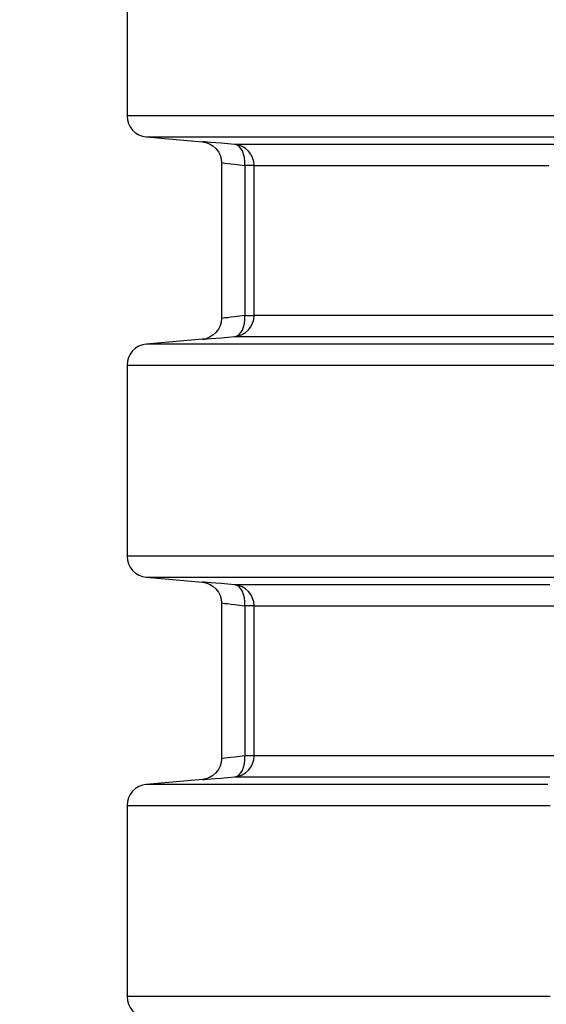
# Model space of a CAD drawing. Header units: millimetres. Extents: x 196 to 1773810, y -221320 to 153872.
# Tile 180 of 256: x 1163023 to 1163275, y -199234 to -198764. Entities that reach past the tile are written whole.
import ezdxf

# ---------------------------------------------------------------- set-up
doc = ezdxf.new("R2010")
doc.units = ezdxf.units.MM
doc.layers.add('00_Основной', color=163, linetype='Continuous', lineweight=40)
doc.layers.add('электрика', color=1, linetype='Continuous', lineweight=140)
doc.styles.add('Times New Roman', font='times.ttf')

msp = doc.modelspace()

# ---------------------------------------------------------------- linework, layer by layer
at = {"layer": '00_Основной', "color": 252, "lineweight": 25, "ltscale": 10}
for p, q in [((1163074.68, -198718.67, 0.2), (1163074.68, -198809.84, 0.2)), ((1163083.81, -198819.8, 0.2), (1163110.55, -198822.14, 0.2)), ((1163119.67, -198832.05, 0.2), (1163119.67, -198906.46, 0.2)), ((1163130.76, -198833.42, 0.2), (1163130.76, -198905.09, 0.2)), ((1163135.18, -198905.09, 0.2), (1163135.18, -198833.42, 0.2)), ((1163110.55, -198916.36, 0.2), (1163083.81, -198918.7, 0.2)), ((1163074.68, -198928.67, 0.2), (1163074.68, -199019.84, 0.2)), ((1163083.81, -199029.8, 0.2), (1163110.55, -199032.14, 0.2)), ((1163119.67, -199042.05, 0.2), (1163119.67, -199116.46, 0.2)), ((1163130.76, -199043.42, 0.2), (1163130.76, -199115.09, 0.2)), ((1163135.18, -199115.09, 0.2), (1163135.18, -199043.42, 0.2)), ((1163110.55, -199126.36, 0.2), (1163083.81, -199128.71, 0.2)), ((1163074.68, -199138.67, 0.2), (1163074.68, -199229.84, 0.2))]:
    msp.add_line(p, q, dxfattribs=at)
at = {"layer": '00_Основной', "color": 252, "lineweight": 25, "ltscale": 10, "elevation": 0.2}
for points in [[(1163074.68, -198809.84), (1163074.85, -198811.69), (1163075.35, -198813.46), (1163076.19, -198815.12), (1163077.3, -198816.6), (1163078.67, -198817.84), (1163080.25, -198818.81), (1163081.99, -198819.48), (1163083.81, -198819.8)], [(1163278.19, -198809.84), (1163263.75, -198809.84), (1163249.78, -198809.84), (1163236.29, -198809.84), (1163223.3, -198809.84), (1163210.78, -198809.84), (1163198.78, -198809.84), (1163187.3, -198809.84), (1163176.33, -198809.84), (1163165.89, -198809.84), (1163155.98, -198809.84), (1163146.63, -198809.84), (1163137.81, -198809.84), (1163129.56, -198809.84), (1163121.86, -198809.84), (1163114.74, -198809.84), (1163108.18, -198809.84), (1163102.19, -198809.84), (1163096.79, -198809.84), (1163091.96, -198809.84), (1163087.73, -198809.84), (1163084.09, -198809.84), (1163081.04, -198809.84), (1163078.58, -198809.84), (1163076.72, -198809.84), (1163075.45, -198809.84), (1163074.79, -198809.84), (1163074.68, -198809.84)], [(1163083.81, -198819.8), (1163083.88, -198819.8), (1163084.47, -198819.8), (1163085.66, -198819.8), (1163087.42, -198819.8), (1163089.77, -198819.8), (1163092.72, -198819.8), (1163096.25, -198819.8), (1163100.36, -198819.8), (1163105.06, -198819.8), (1163110.32, -198819.8), (1163116.15, -198819.8), (1163122.56, -198819.8), (1163129.53, -198819.8), (1163137.05, -198819.8), (1163145.12, -198819.8), (1163153.76, -198819.8), (1163162.93, -198819.8), (1163172.62, -198819.8), (1163182.87, -198819.8), (1163193.62, -198819.8), (1163204.89, -198819.8), (1163216.66, -198819.8), (1163228.94, -198819.8), (1163241.71, -198819.8), (1163254.96, -198819.8), (1163268.69, -198819.8), (1163282.87, -198819.8)], [(1163110.55, -198822.14), (1163112.26, -198822.44), (1163113.98, -198823.08), (1163115.61, -198824.05), (1163117.05, -198825.35), (1163118.21, -198826.9), (1163119.04, -198828.61), (1163119.52, -198830.37), (1163119.67, -198832.1)], [(1163126.07, -198823.46), (1163122.66, -198823.16), (1163119.58, -198822.9), (1163116.91, -198822.68), (1163114.67, -198822.5), (1163112.89, -198822.34), (1163111.6, -198822.23), (1163110.82, -198822.17), (1163110.55, -198822.14)], [(1163278.05, -198823.46), (1163268.25, -198823.46), (1163258.76, -198823.46), (1163249.56, -198823.46), (1163240.66, -198823.46), (1163232.07, -198823.46), (1163223.79, -198823.46), (1163215.83, -198823.46), (1163208.18, -198823.46), (1163200.86, -198823.46), (1163193.86, -198823.46), (1163187.18, -198823.46), (1163180.84, -198823.46), (1163174.84, -198823.46), (1163169.15, -198823.46), (1163163.82, -198823.46), (1163158.82, -198823.46), (1163154.16, -198823.46), (1163149.86, -198823.46), (1163145.89, -198823.46), (1163142.28, -198823.46), (1163139.02, -198823.46), (1163136.1, -198823.46), (1163133.55, -198823.46), (1163131.33, -198823.46), (1163129.48, -198823.46), (1163127.99, -198823.46), (1163126.84, -198823.46), (1163126.07, -198823.46)], [(1163135.18, -198833.42), (1163135.02, -198831.57), (1163134.51, -198829.79), (1163133.68, -198828.14), (1163132.56, -198826.66), (1163131.19, -198825.42), (1163129.61, -198824.44), (1163127.89, -198823.78), (1163126.07, -198823.46)], [(1163130.76, -198833.42), (1163130.77, -198831.53), (1163130.58, -198829.72), (1163130.19, -198828.04), (1163129.64, -198826.55), (1163128.9, -198825.3), (1163128.06, -198824.36), (1163127.08, -198823.72), (1163126.07, -198823.46)], [(1163119.67, -198832.1), (1163119.86, -198832.12), (1163120.41, -198832.19), (1163121.33, -198832.3), (1163122.63, -198832.46), (1163124.14, -198832.63), (1163126, -198832.85), (1163128.21, -198833.11), (1163130.76, -198833.42)], [(1163135.18, -198833.42), (1163135.07, -198833.42), (1163134.83, -198833.42), (1163134.44, -198833.42), (1163133.93, -198833.42), (1163133.29, -198833.42), (1163132.55, -198833.42), (1163131.7, -198833.42), (1163130.76, -198833.42)], [(1163135.18, -198833.42), (1163135.96, -198833.42), (1163137.09, -198833.42), (1163138.57, -198833.42), (1163140.41, -198833.42), (1163142.58, -198833.42), (1163145.12, -198833.42), (1163148, -198833.42), (1163151.23, -198833.42), (1163154.8, -198833.42), (1163158.72, -198833.42), (1163162.98, -198833.42), (1163167.58, -198833.42), (1163172.52, -198833.42), (1163177.8, -198833.42), (1163183.41, -198833.42), (1163189.36, -198833.42), (1163195.62, -198833.42), (1163202.23, -198833.42), (1163209.14, -198833.42), (1163216.4, -198833.42), (1163223.96, -198833.42), (1163231.83, -198833.42), (1163240.02, -198833.42), (1163248.51, -198833.42), (1163257.3, -198833.42), (1163266.39, -198833.42), (1163275.79, -198833.42)], [(1163119.67, -198906.4), (1163119.52, -198908.14), (1163119.04, -198909.9), (1163118.21, -198911.61), (1163117.05, -198913.16), (1163115.61, -198914.46), (1163113.98, -198915.43), (1163112.26, -198916.07), (1163110.55, -198916.36)], [(1163130.76, -198905.09), (1163128.21, -198905.4), (1163126.01, -198905.65), (1163124.15, -198905.88), (1163122.63, -198906.06), (1163121.34, -198906.2), (1163120.41, -198906.32), (1163119.86, -198906.39), (1163119.67, -198906.4), (1163119.67, -198906.4)], [(1163126.07, -198915.05), (1163127.89, -198914.73), (1163129.61, -198914.06), (1163131.19, -198913.09), (1163132.56, -198911.85), (1163133.68, -198910.37), (1163134.51, -198908.72), (1163135.02, -198906.94), (1163135.18, -198905.09)], [(1163126.07, -198915.05), (1163127.08, -198914.78), (1163128.06, -198914.15), (1163128.9, -198913.2), (1163129.64, -198911.96), (1163130.19, -198910.48), (1163130.58, -198908.78), (1163130.77, -198906.98), (1163130.76, -198905.09)], [(1163130.76, -198905.09), (1163131.7, -198905.09), (1163132.55, -198905.09), (1163133.29, -198905.09), (1163133.93, -198905.09), (1163134.44, -198905.09), (1163134.83, -198905.09), (1163135.07, -198905.09), (1163135.18, -198905.09)], [(1163277.82, -198905.09), (1163268.3, -198905.09), (1163259.07, -198905.09), (1163250.13, -198905.09), (1163241.53, -198905.09), (1163233.22, -198905.09), (1163225.23, -198905.09), (1163217.55, -198905.09), (1163210.21, -198905.09), (1163203.19, -198905.09), (1163196.48, -198905.09), (1163190.12, -198905.09), (1163184.09, -198905.09), (1163178.39, -198905.09), (1163173.04, -198905.09), (1163168.04, -198905.09), (1163163.36, -198905.09), (1163159.05, -198905.09), (1163155.07, -198905.09), (1163151.44, -198905.09), (1163148.17, -198905.09), (1163145.25, -198905.09), (1163142.68, -198905.09), (1163140.46, -198905.09), (1163138.61, -198905.09), (1163137.1, -198905.09), (1163135.98, -198905.09), (1163135.18, -198905.09)], [(1163110.55, -198916.36), (1163110.55, -198916.36), (1163110.82, -198916.35), (1163111.59, -198916.28), (1163112.89, -198916.16), (1163114.68, -198916.02), (1163116.91, -198915.83), (1163119.58, -198915.6), (1163122.66, -198915.35), (1163126.07, -198915.05)], [(1163126.07, -198915.05), (1163126.86, -198915.05), (1163128.02, -198915.05), (1163129.53, -198915.05), (1163131.4, -198915.05), (1163133.65, -198915.05), (1163136.24, -198915.05), (1163139.19, -198915.05), (1163142.51, -198915.05), (1163146.16, -198915.05), (1163150.18, -198915.05), (1163154.56, -198915.05), (1163159.29, -198915.05), (1163164.35, -198915.05), (1163169.76, -198915.05), (1163175.52, -198915.05), (1163181.62, -198915.05), (1163188.06, -198915.05), (1163194.83, -198915.05), (1163201.93, -198915.05), (1163209.37, -198915.05), (1163217.11, -198915.05), (1163225.2, -198915.05), (1163233.6, -198915.05), (1163242.32, -198915.05), (1163251.33, -198915.05), (1163260.66, -198915.05), (1163270.3, -198915.05), (1163280.23, -198915.05)], [(1163083.81, -198918.7), (1163081.99, -198919.03), (1163080.25, -198919.69), (1163078.67, -198920.67), (1163077.3, -198921.91), (1163076.19, -198923.39), (1163075.35, -198925.04), (1163074.85, -198926.82), (1163074.68, -198928.67)], [(1163285.3, -198918.7), (1163271, -198918.7), (1163257.17, -198918.7), (1163243.83, -198918.7), (1163230.96, -198918.7), (1163218.58, -198918.7), (1163206.7, -198918.7), (1163195.33, -198918.7), (1163184.46, -198918.7), (1163174.13, -198918.7), (1163164.32, -198918.7), (1163155.07, -198918.7), (1163146.33, -198918.7), (1163138.16, -198918.7), (1163130.54, -198918.7), (1163123.49, -198918.7), (1163117, -198918.7), (1163111.07, -198918.7), (1163105.72, -198918.7), (1163100.94, -198918.7), (1163096.75, -198918.7), (1163093.15, -198918.7), (1163090.11, -198918.7), (1163087.69, -198918.7), (1163085.84, -198918.7), (1163084.58, -198918.7), (1163083.92, -198918.7), (1163083.81, -198918.7)], [(1163074.68, -198928.67), (1163074.68, -198928.67), (1163075.02, -198928.67), (1163075.96, -198928.67), (1163077.5, -198928.67), (1163079.63, -198928.67), (1163082.37, -198928.67), (1163085.68, -198928.67), (1163089.59, -198928.67), (1163094.09, -198928.67), (1163099.17, -198928.67), (1163104.83, -198928.67), (1163111.08, -198928.67), (1163117.88, -198928.67), (1163125.28, -198928.67), (1163133.22, -198928.67), (1163141.72, -198928.67), (1163150.78, -198928.67), (1163160.37, -198928.67), (1163170.5, -198928.67), (1163181.17, -198928.67), (1163192.38, -198928.67), (1163204.09, -198928.67), (1163216.31, -198928.67), (1163229.02, -198928.67), (1163242.23, -198928.67), (1163255.93, -198928.67), (1163270.1, -198928.67), (1163284.74, -198928.67)], [(1163074.68, -199019.84), (1163074.85, -199021.69), (1163075.35, -199023.47), (1163076.19, -199025.12), (1163077.3, -199026.6), (1163078.67, -199027.84), (1163080.25, -199028.82), (1163081.99, -199029.48), (1163083.81, -199029.8)], [(1163287.49, -199019.84), (1163272.74, -199019.84), (1163258.44, -199019.84), (1163244.64, -199019.84), (1163231.31, -199019.84), (1163218.48, -199019.84), (1163206.15, -199019.84), (1163194.32, -199019.84), (1163183.02, -199019.84), (1163172.24, -199019.84), (1163162, -199019.84), (1163152.29, -199019.84), (1163143.11, -199019.84), (1163134.52, -199019.84), (1163126.46, -199019.84), (1163118.98, -199019.84), (1163112.07, -199019.84), (1163105.74, -199019.84), (1163099.96, -199019.84), (1163094.78, -199019.84), (1163090.2, -199019.84), (1163086.19, -199019.84), (1163082.79, -199019.84), (1163079.97, -199019.84), (1163077.75, -199019.84), (1163076.13, -199019.84), (1163075.11, -199019.84), (1163074.69, -199019.84), (1163074.68, -199019.84)], [(1163083.81, -199029.8), (1163083.95, -199029.8), (1163084.67, -199029.8), (1163085.98, -199029.8), (1163087.87, -199029.8), (1163090.37, -199029.8), (1163093.44, -199029.8), (1163097.11, -199029.8), (1163101.38, -199029.8), (1163106.22, -199029.8), (1163111.62, -199029.8), (1163117.62, -199029.8), (1163124.18, -199029.8), (1163131.3, -199029.8), (1163138.98, -199029.8), (1163147.24, -199029.8), (1163156.03, -199029.8), (1163165.36, -199029.8), (1163175.23, -199029.8), (1163185.65, -199029.8), (1163196.57, -199029.8), (1163208.03, -199029.8), (1163219.98, -199029.8), (1163232.42, -199029.8), (1163245.38, -199029.8), (1163258.8, -199029.8), (1163272.71, -199029.8), (1163287.07, -199029.8)], [(1163110.55, -199032.14), (1163112.26, -199032.44), (1163113.98, -199033.08), (1163115.61, -199034.05), (1163117.05, -199035.35), (1163118.21, -199036.9), (1163119.04, -199038.61), (1163119.52, -199040.37), (1163119.67, -199042.11)], [(1163126.07, -199033.46), (1163122.66, -199033.16), (1163119.58, -199032.91), (1163116.91, -199032.68), (1163114.67, -199032.48), (1163112.89, -199032.34), (1163111.6, -199032.23), (1163110.82, -199032.16), (1163110.55, -199032.14)], [(1163276.28, -199033.46), (1163266.6, -199033.46), (1163257.22, -199033.46), (1163248.12, -199033.46), (1163239.32, -199033.46), (1163230.84, -199033.46), (1163222.66, -199033.46), (1163214.78, -199033.46), (1163207.24, -199033.46), (1163200, -199033.46), (1163193.08, -199033.46), (1163186.48, -199033.46), (1163180.21, -199033.46), (1163174.27, -199033.46), (1163168.67, -199033.46), (1163163.39, -199033.46), (1163158.46, -199033.46), (1163153.85, -199033.46), (1163149.59, -199033.46), (1163145.68, -199033.46), (1163142.11, -199033.46), (1163138.88, -199033.46), (1163136, -199033.46), (1163133.48, -199033.46), (1163131.29, -199033.46), (1163129.46, -199033.46), (1163127.98, -199033.46), (1163126.84, -199033.46), (1163126.07, -199033.46)], [(1163135.18, -199043.42), (1163135.02, -199041.57), (1163134.51, -199039.79), (1163133.68, -199038.14), (1163132.56, -199036.66), (1163131.19, -199035.42), (1163129.61, -199034.44), (1163127.89, -199033.78), (1163126.07, -199033.46)], [(1163130.76, -199043.42), (1163130.77, -199041.53), (1163130.58, -199039.72), (1163130.19, -199038.03), (1163129.64, -199036.55), (1163128.9, -199035.3), (1163128.06, -199034.36), (1163127.08, -199033.72), (1163126.07, -199033.46)], [(1163119.67, -199042.11), (1163119.86, -199042.12), (1163120.41, -199042.19), (1163121.33, -199042.3), (1163122.63, -199042.45), (1163124.14, -199042.63), (1163126, -199042.85), (1163128.21, -199043.11), (1163130.76, -199043.42)], [(1163135.18, -199043.42), (1163135.07, -199043.42), (1163134.83, -199043.42), (1163134.44, -199043.42), (1163133.93, -199043.42), (1163133.29, -199043.42), (1163132.55, -199043.42), (1163131.7, -199043.42), (1163130.76, -199043.42)], [(1163135.18, -199043.42), (1163135.98, -199043.42), (1163137.13, -199043.42), (1163138.64, -199043.42), (1163140.53, -199043.42), (1163142.76, -199043.42), (1163145.37, -199043.42), (1163148.32, -199043.42), (1163151.64, -199043.42), (1163155.32, -199043.42), (1163159.34, -199043.42), (1163163.73, -199043.42), (1163168.46, -199043.42), (1163173.54, -199043.42), (1163178.97, -199043.42), (1163184.74, -199043.42), (1163190.85, -199043.42), (1163197.3, -199043.42), (1163204.09, -199043.42), (1163211.22, -199043.42), (1163218.67, -199043.42), (1163226.44, -199043.42), (1163234.54, -199043.42), (1163242.95, -199043.42), (1163251.69, -199043.42), (1163260.73, -199043.42), (1163270.09, -199043.42), (1163279.74, -199043.42)], [(1163130.76, -199115.09), (1163128.21, -199115.4), (1163126.01, -199115.66), (1163124.15, -199115.88), (1163122.63, -199116.05), (1163121.34, -199116.2), (1163120.41, -199116.32), (1163119.86, -199116.39), (1163119.67, -199116.4), (1163119.67, -199116.4)], [(1163126.07, -199125.05), (1163127.89, -199124.73), (1163129.61, -199124.06), (1163131.19, -199123.09), (1163132.56, -199121.85), (1163133.68, -199120.37), (1163134.51, -199118.72), (1163135.02, -199116.94), (1163135.18, -199115.09)], [(1163126.07, -199125.05), (1163127.08, -199124.78), (1163128.06, -199124.15), (1163128.9, -199123.2), (1163129.64, -199121.96), (1163130.19, -199120.47), (1163130.58, -199118.79), (1163130.77, -199116.98), (1163130.76, -199115.09)], [(1163135.18, -199115.09), (1163135.07, -199115.09), (1163134.83, -199115.09), (1163134.44, -199115.09), (1163133.93, -199115.09), (1163133.29, -199115.09), (1163132.55, -199115.09), (1163131.7, -199115.09), (1163130.76, -199115.09)], [(1163279.74, -199115.09), (1163270.09, -199115.09), (1163260.73, -199115.09), (1163251.69, -199115.09), (1163242.95, -199115.09), (1163234.54, -199115.09), (1163226.44, -199115.09), (1163218.67, -199115.09), (1163211.22, -199115.09), (1163204.09, -199115.09), (1163197.3, -199115.09), (1163190.85, -199115.09), (1163184.74, -199115.09), (1163178.97, -199115.09), (1163173.54, -199115.09), (1163168.46, -199115.09), (1163163.73, -199115.09), (1163159.34, -199115.09), (1163155.32, -199115.09), (1163151.64, -199115.09), (1163148.32, -199115.09), (1163145.37, -199115.09), (1163142.76, -199115.09), (1163140.53, -199115.09), (1163138.64, -199115.09), (1163137.13, -199115.09), (1163135.98, -199115.09), (1163135.18, -199115.09)], [(1163119.67, -199116.4), (1163119.52, -199118.14), (1163119.04, -199119.9), (1163118.21, -199121.61), (1163117.05, -199123.16), (1163115.61, -199124.44), (1163113.98, -199125.43), (1163112.26, -199126.07), (1163110.55, -199126.36)], [(1163083.81, -199128.71), (1163081.99, -199129.03), (1163080.25, -199129.7), (1163078.67, -199130.67), (1163077.3, -199131.91), (1163076.19, -199133.39), (1163075.35, -199135.04), (1163074.85, -199136.82), (1163074.68, -199138.67)], [(1163275.19, -199128.71), (1163264.42, -199128.71), (1163253.92, -199128.71), (1163243.68, -199128.71), (1163233.75, -199128.71), (1163224.1, -199128.71), (1163214.74, -199128.71), (1163205.68, -199128.71), (1163196.94, -199128.71), (1163188.48, -199128.71), (1163180.33, -199128.71), (1163172.5, -199128.71), (1163164.97, -199128.71), (1163157.77, -199128.71), (1163150.89, -199128.71), (1163144.33, -199128.71), (1163138.09, -199128.71), (1163132.19, -199128.71), (1163126.62, -199128.71), (1163121.37, -199128.71), (1163116.47, -199128.71), (1163111.9, -199128.71), (1163107.67, -199128.71), (1163103.77, -199128.71), (1163100.23, -199128.71), (1163097.03, -199128.71), (1163094.16, -199128.71), (1163091.65, -199128.71), (1163089.49, -199128.71), (1163087.67, -199128.71), (1163086.2, -199128.71), (1163085.08, -199128.71), (1163084.32, -199128.71), (1163083.89, -199128.71), (1163083.81, -199128.71)], [(1163110.55, -199126.36), (1163110.55, -199126.36), (1163110.82, -199126.34), (1163111.59, -199126.28), (1163112.89, -199126.17), (1163114.68, -199126.01), (1163116.91, -199125.83), (1163119.58, -199125.6), (1163122.66, -199125.35), (1163126.07, -199125.05)], [(1163126.07, -199125.05), (1163126.84, -199125.05), (1163127.98, -199125.05), (1163129.46, -199125.05), (1163131.29, -199125.05), (1163133.48, -199125.05), (1163136, -199125.05), (1163138.88, -199125.05), (1163142.11, -199125.05), (1163145.68, -199125.05), (1163149.59, -199125.05), (1163153.85, -199125.05), (1163158.46, -199125.05), (1163163.39, -199125.05), (1163168.67, -199125.05), (1163174.27, -199125.05), (1163180.21, -199125.05), (1163186.48, -199125.05), (1163193.08, -199125.05), (1163200, -199125.05), (1163207.24, -199125.05), (1163214.78, -199125.05), (1163222.66, -199125.05), (1163230.84, -199125.05), (1163239.32, -199125.05), (1163248.12, -199125.05), (1163257.22, -199125.05), (1163266.6, -199125.05), (1163276.28, -199125.05)], [(1163074.68, -199138.67), (1163074.75, -199138.67), (1163075.13, -199138.67), (1163075.88, -199138.67), (1163076.96, -199138.67), (1163078.4, -199138.67), (1163080.19, -199138.67), (1163082.32, -199138.67), (1163084.81, -199138.67), (1163087.64, -199138.67), (1163090.82, -199138.67), (1163094.33, -199138.67), (1163098.2, -199138.67), (1163102.4, -199138.67), (1163106.95, -199138.67), (1163111.83, -199138.67), (1163117.05, -199138.67), (1163122.6, -199138.67), (1163128.48, -199138.67), (1163134.69, -199138.67), (1163141.22, -199138.67), (1163148.08, -199138.67), (1163155.26, -199138.67), (1163162.76, -199138.67), (1163170.58, -199138.67), (1163178.7, -199138.67), (1163187.13, -199138.67), (1163195.86, -199138.67), (1163204.91, -199138.67), (1163214.25, -199138.67), (1163223.89, -199138.67), (1163233.81, -199138.67), (1163244.01, -199138.67), (1163254.51, -199138.67), (1163265.27, -199138.67), (1163276.32, -199138.67)], [(1163074.68, -199229.84), (1163074.85, -199231.69), (1163075.35, -199233.47), (1163076.19, -199235.12), (1163077.3, -199236.6), (1163078.67, -199237.84), (1163080.25, -199238.82), (1163081.99, -199239.46), (1163083.81, -199239.8)], [(1163276.32, -199229.84), (1163265.27, -199229.84), (1163254.51, -199229.84), (1163244.01, -199229.84), (1163233.81, -199229.84), (1163223.89, -199229.84), (1163214.25, -199229.84), (1163204.91, -199229.84), (1163195.86, -199229.84), (1163187.13, -199229.84), (1163178.7, -199229.84), (1163170.58, -199229.84), (1163162.76, -199229.84), (1163155.26, -199229.84), (1163148.08, -199229.84), (1163141.22, -199229.84), (1163134.69, -199229.84), (1163128.48, -199229.84), (1163122.6, -199229.84), (1163117.05, -199229.84), (1163111.83, -199229.84), (1163106.95, -199229.84), (1163102.4, -199229.84), (1163098.2, -199229.84), (1163094.33, -199229.84), (1163090.82, -199229.84), (1163087.64, -199229.84), (1163084.81, -199229.84), (1163082.32, -199229.84), (1163080.19, -199229.84), (1163078.4, -199229.84), (1163076.96, -199229.84), (1163075.88, -199229.84), (1163075.13, -199229.84), (1163074.75, -199229.84), (1163074.68, -199229.84)]]:
    msp.add_lwpolyline(points, dxfattribs=at)

# ---------------------------------------------------------------- texts
at = {"layer": 'электрика', "color": 0, "lineweight": 18, "attachment_point": 1, "style": 'Times New Roman'}
for s, insert, char_height, width in [('\\pi49.56334;{\\LВА47-29-1Р}\\P\\pi817.19131;16А', (1048383.17, -198876.59), 300, 2340.3668), ('\\pi-51.49887;{\\LВА47-29-3Р}\\P\\pi569.44561;40А', (1023245.58, -198876.59), 250, 1764.7023), ('\\pi-99.61502;{\\LВА47-29-3Р}\\P\\pi540.07496;16А', (1055739.19, -198876.59), 250, 1668.47)]:
    msp.add_mtext(s, dxfattribs=dict(at, insert=insert, char_height=char_height, width=width))

doc.saveas('drawing.dxf')
